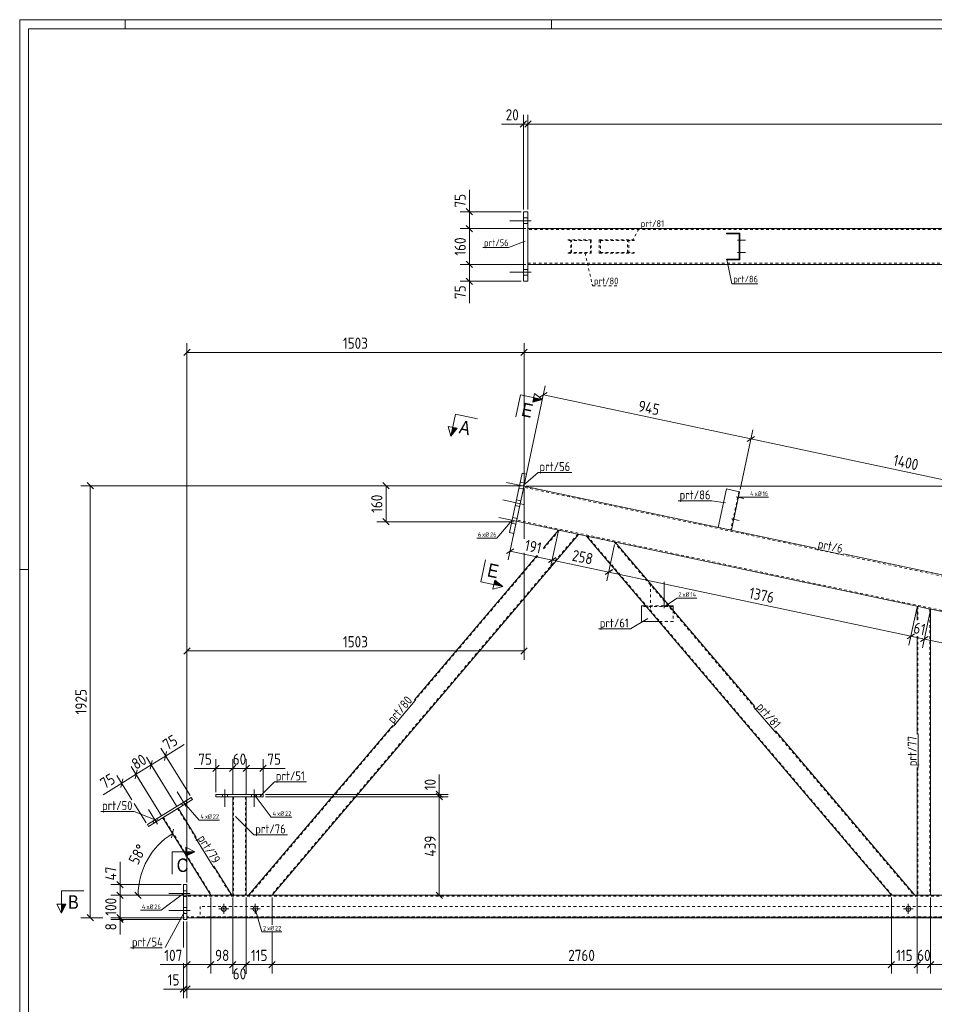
# Model space of a CAD drawing. Header units: millimetres. Extents: x 1 to 1188, y 1 to 840.
# Tile 2 of 7: x 1 to 409, y 401 to 840. Entities that reach past the tile are written whole.
import ezdxf

# ---------------------------------------------------------------- set-up
doc = ezdxf.new("R2010")
doc.units = ezdxf.units.MM
doc.header["$LTSCALE"] = 0.6
doc.linetypes.add('XKITLINE00', pattern=[0])
doc.linetypes.add('XKITLINE02', pattern=[4, 2, -2])
for name, color, linetype, lineweight in [('Bolt', 7, 'Continuous', 0), ('BoltMark', 3, 'Continuous', 0), ('DrawingSheet', 5, 'Continuous', 0), ('Part', 2, 'Continuous', 0), ('PartMark', 3, 'Continuous', 0), ('Section', 6, 'Continuous', 0), ('Z-DIMENSIONS', 1, 'Continuous', 0)]:
    doc.layers.add(name, color=color, linetype=linetype, lineweight=lineweight)
doc.styles.add('ARIAL', font='ARIAL.TTF')
doc.styles.add('ISOCPEUR', font='ISOCPEUR.TTF')

msp = doc.modelspace()

# ---------------------------------------------------------------- hatches: boundary and pattern name
at = {"layer": 'Section'}
for points in [[(230.02, 671.56), (233.94, 670.73), (229.61, 669.61)], [(195.9, 657.97), (193.12, 654.47), (193.95, 658.38)], [(212.74, 590.24), (216.24, 587.45), (212.32, 588.29)], [(75, 469.27), (79, 469.27), (75, 467.27)], [(21.57, 445.87), (19.57, 441.87), (19.57, 445.87)]]:
    msp.add_hatch(color=6, dxfattribs=at).paths.add_polyline_path(points, flags=17)

# ---------------------------------------------------------------- linework, layer by layer
at = {"layer": 'Bolt', "color": 4, "linetype": 'XKITLINE00', "lineweight": 0}
for p, q in [((228.99, 750.45), (219.49, 750.45)), ((228.99, 750.45), (219.49, 750.45)), ((228.99, 750.45), (219.49, 750.45)), ((227.49, 751.75), (225.49, 751.75)), ((227.49, 751.75), (225.49, 751.75)), ((227.49, 751.75), (225.49, 751.75)), ((227.49, 749.15), (225.49, 749.15)), ((227.49, 749.15), (225.49, 749.15)), ((227.49, 749.15), (225.49, 749.15)), ((320.93, 741.7), (324.48, 741.7)), ((320.93, 741.7), (324.48, 741.7)), ((321.68, 742.5), (321.98, 742.5)), ((321.68, 742.5), (321.98, 742.5)), ((321.68, 740.9), (321.98, 740.9)), ((321.68, 740.9), (321.98, 740.9)), ((320.93, 736.2), (324.48, 736.2)), ((320.93, 736.2), (324.48, 736.2)), ((321.68, 737), (321.98, 737)), ((321.68, 737), (321.98, 737)), ((321.68, 735.4), (321.98, 735.4)), ((321.68, 735.4), (321.98, 735.4)), ((227.49, 728.75), (225.49, 728.75)), ((227.49, 728.75), (225.49, 728.75)), ((227.49, 728.75), (225.49, 728.75)), ((228.99, 727.45), (219.49, 727.45)), ((228.99, 727.45), (219.49, 727.45)), ((228.99, 727.45), (219.49, 727.45)), ((227.49, 726.15), (225.49, 726.15)), ((227.49, 726.15), (225.49, 726.15)), ((227.49, 726.15), (225.49, 726.15)), ((227.21, 631.89), (217.92, 633.86)), ((227.21, 631.89), (217.92, 633.86)), ((226.02, 633.47), (224.06, 633.89)), ((226.02, 633.47), (224.06, 633.89)), ((225.48, 630.93), (223.52, 631.34)), ((225.48, 630.93), (223.52, 631.34)), ((320.27, 627.44), (323.74, 626.7)), ((320.27, 627.44), (323.74, 626.7)), ((321.17, 628.07), (321.46, 628.01)), ((321.17, 628.07), (321.46, 628.01)), ((225.55, 624.06), (216.26, 626.04)), ((225.55, 624.06), (216.26, 626.04)), ((223.81, 623.1), (221.86, 623.52)), ((223.81, 623.1), (221.86, 623.52)), ((224.35, 625.65), (222.4, 626.06)), ((224.35, 625.65), (222.4, 626.06)), ((320.83, 626.5), (321.13, 626.44)), ((320.83, 626.5), (321.13, 626.44)), ((223.89, 616.24), (214.6, 618.21)), ((223.89, 616.24), (214.6, 618.21)), ((222.15, 615.28), (220.19, 615.69)), ((222.15, 615.28), (220.19, 615.69)), ((222.69, 617.82), (220.74, 618.24)), ((222.69, 617.82), (220.74, 618.24)), ((318.19, 617.66), (321.66, 616.92)), ((318.19, 617.66), (321.66, 616.92)), ((318.75, 616.72), (319.05, 616.66)), ((318.75, 616.72), (319.05, 616.66)), ((319.09, 618.29), (319.38, 618.23)), ((319.09, 618.29), (319.38, 618.23)), ((288.17, 577.83), (288.17, 589.58)), ((287.47, 578.58), (287.47, 578.88)), ((288.87, 578.58), (288.87, 578.88)), ((75.24, 489.43), (71.16, 496.02)), ((75.24, 489.43), (71.16, 496.02)), ((92.47, 497.06), (92.47, 489.31)), ((92.47, 497.06), (92.47, 489.31)), ((105.47, 497.06), (105.47, 489.31)), ((105.47, 497.06), (105.47, 489.31)), ((75.51, 491.07), (74.99, 491.92)), ((75.51, 491.07), (74.99, 491.92)), ((91.37, 494.81), (91.37, 493.81)), ((91.37, 494.81), (91.37, 493.81)), ((93.57, 494.81), (93.57, 493.81)), ((93.57, 494.81), (93.57, 493.81)), ((104.37, 494.81), (104.37, 493.81)), ((104.37, 494.81), (104.37, 493.81)), ((106.57, 494.81), (106.57, 493.81)), ((106.57, 494.81), (106.57, 493.81)), ((62.48, 481.54), (58.4, 488.13)), ((62.48, 481.54), (58.4, 488.13)), ((73.64, 489.91), (73.12, 490.76)), ((73.64, 489.91), (73.12, 490.76)), ((60.89, 482.02), (60.36, 482.87)), ((60.89, 482.02), (60.36, 482.87)), ((62.76, 483.18), (62.23, 484.03)), ((62.76, 483.18), (62.23, 484.03)), ((75.5, 451.92), (74, 451.92)), ((75.5, 451.92), (74, 451.92)), ((77, 450.62), (67.5, 450.62)), ((77, 450.62), (67.5, 450.62)), ((75.5, 449.32), (74, 449.32)), ((75.5, 449.32), (74, 449.32)), ((77, 443.12), (67.5, 443.12)), ((77, 443.12), (67.5, 443.12)), ((75.5, 444.42), (74, 444.42)), ((75.5, 444.42), (74, 444.42)), ((89.8, 443.87), (94.2, 443.87)), ((92, 441.67), (92, 446.07)), ((103.8, 443.87), (108.2, 443.87)), ((106, 441.67), (106, 446.07)), ((394.8, 443.87), (399.2, 443.87)), ((397, 441.67), (397, 446.07)), ((75.5, 441.82), (74, 441.82)), ((75.5, 441.82), (74, 441.82))]:
    msp.add_line(p, q, dxfattribs=at)
at = {"layer": 'Bolt', "color": 4, "linetype": 'XKITLINE02', "lineweight": 0}
for p, q in [((282.17, 577.83), (282.17, 589.58)), ((281.47, 578.58), (281.47, 578.88)), ((282.87, 578.58), (282.87, 578.88))]:
    msp.add_line(p, q, dxfattribs=at)
at = {"layer": 'Bolt', "color": 4, "linetype": 'XKITLINE00', "lineweight": 0}
for centre in [(92, 443.87), (106, 443.87), (397, 443.87)]:
    msp.add_circle(centre, 1.1, dxfattribs=at)
at = {"layer": 'BoltMark', "color": 4, "linetype": 'XKITLINE00', "lineweight": 0}
for p, q in [((321.24, 627.23), (325.94, 627.23)), ((325.94, 627.23), (334.7, 627.23)), ((220.47, 616.96), (213.59, 609)), ((204.65, 609), (213.59, 609)), ((288.32, 578.51), (293.94, 582.31)), ((293.94, 582.31), (302.7, 582.31)), ((105.47, 494.81), (113.14, 484.66)), ((74.05, 491.34), (80.93, 483.38)), ((80.93, 483.38), (90.04, 483.38)), ((113.14, 484.66), (122.24, 484.66)), ((74, 450.62), (64, 443.18)), ((54.89, 443.18), (64, 443.18)), ((106, 443.87), (108.85, 433.58)), ((108.85, 433.58), (117.78, 433.58))]:
    msp.add_line(p, q, dxfattribs=at)
at = {"layer": 'DrawingSheet', "color": 2, "linetype": 'XKITLINE00', "lineweight": 0}
for p, q in [((1188, 840), (1, 840)), ((1, 840), (1, 1)), ((48, 836), (48, 840)), ((238, 836), (238, 840)), ((5, 595), (1, 595))]:
    msp.add_line(p, q, dxfattribs=at)
at = {"layer": 'DrawingSheet', "color": 3, "linetype": 'XKITLINE00', "lineweight": 0}
for p, q in [((1184, 836), (5, 836)), ((5, 836), (5, 5))]:
    msp.add_line(p, q, dxfattribs=at)
at = {"layer": 'Part', "color": 2, "linetype": 'XKITLINE00', "lineweight": 0}
for p, q in [((227.49, 754.45), (225.49, 754.45)), ((225.49, 754.45), (225.49, 723.45)), ((227.49, 723.45), (227.49, 754.45)), ((227.49, 746.95), (1031.28, 746.95)), ((315.98, 744.65), (315.98, 744.95)), ((315.98, 744.95), (321.98, 744.95)), ((321.68, 744.65), (315.98, 744.65)), ((321.68, 733.25), (321.68, 744.65)), ((321.98, 744.95), (321.98, 732.95)), ((315.98, 732.95), (315.98, 733.25)), ((315.98, 733.25), (321.68, 733.25)), ((321.98, 732.95), (315.98, 732.95)), ((227.49, 730.95), (1031.28, 730.95)), ((225.49, 723.45), (227.49, 723.45)), ((219.3, 611.5), (224.93, 638)), ((221.26, 611.08), (226.89, 637.58)), ((224.93, 638), (226.89, 637.58)), ((355.79, 604.56), (225.75, 632.2)), ((315.94, 630.92), (312.31, 613.8)), ((321.81, 629.67), (315.94, 630.92)), ((318.17, 612.55), (321.81, 629.67)), ((995.97, 452.13), (222.42, 616.55)), ((250.03, 610.68), (113.47, 449.87)), ((221.26, 611.08), (219.3, 611.5)), ((234.44, 604.67), (241.14, 612.57)), ((389.48, 449.87), (253.55, 609.93)), ((328.55, 533.98), (266.35, 607.21)), ((176.9, 536.92), (231.54, 601.26)), ((1011.97, 465.09), (368.06, 601.95)), ((278.17, 578.88), (278.17, 571.88)), ((278.17, 578.88), (279.92, 578.88)), ((292.17, 578.88), (290.41, 578.88)), ((292.17, 578.88), (292.17, 576.81)), ((400.97, 578.6), (400.97, 572.46)), ((406.97, 577.32), (406.97, 449.87)), ((285.86, 571.88), (278.17, 571.88)), ((400.97, 565.31), (400.97, 521.71)), ((102.97, 449.87), (167.22, 525.52)), ((399.97, 449.87), (337.78, 523.11)), ((400.97, 506.76), (400.97, 449.87)), ((57.89, 481.35), (77.46, 493.44)), ((77.98, 492.59), (58.42, 480.5)), ((77.46, 493.44), (77.98, 492.59)), ((109.47, 494.81), (88.47, 494.81)), ((88.47, 494.81), (88.47, 493.81)), ((88.47, 493.81), (109.47, 493.81)), ((95.97, 493.81), (95.97, 449.87)), ((101.97, 493.81), (101.97, 449.87)), ((109.47, 493.81), (109.47, 494.81)), ((71.6, 488.65), (79.66, 475.62)), ((86.18, 449.87), (64.8, 484.44)), ((58.42, 480.5), (57.89, 481.35)), ((87.52, 462.9), (95.58, 449.87)), ((74, 454.62), (74, 439.12)), ((75.5, 454.62), (74, 454.62)), ((75.5, 439.12), (75.5, 454.62)), ((521.23, 449.87), (75.5, 449.87)), ((74, 439.12), (75.5, 439.12)), ((995.47, 439.87), (75.5, 439.87))]:
    msp.add_line(p, q, dxfattribs=at)
at = {"layer": 'Part', "color": 7, "linetype": 'XKITLINE02', "lineweight": 0}
for p, q in [((227.49, 746.95), (227.49, 730.95)), ((1030.88, 746.45), (227.49, 746.45)), ((255.72, 741.95), (245.35, 741.95)), ((245.69, 741.65), (255.38, 741.65)), ((246.63, 735.95), (246.63, 741.95)), ((246.98, 736.25), (246.98, 741.65)), ((255.38, 741.65), (255.38, 736.25)), ((255.72, 735.95), (255.72, 741.95)), ((259.31, 741.95), (275.5, 741.95)), ((259.31, 741.95), (259.31, 735.95)), ((259.8, 741.65), (275.01, 741.65)), ((259.8, 741.65), (259.8, 736.25)), ((271.91, 736.25), (271.91, 741.65)), ((272.41, 735.95), (272.41, 741.95)), ((245.35, 735.95), (255.72, 735.95)), ((245.69, 736.25), (255.38, 736.25)), ((259.31, 735.95), (275.5, 735.95)), ((259.8, 736.25), (275.01, 736.25)), ((227.49, 731.45), (1030.88, 731.45)), ((225.75, 632.2), (222.42, 616.55)), ((1011.47, 464.68), (225.64, 631.71)), ((321.52, 629.73), (317.88, 612.61)), ((996.47, 452.54), (222.53, 617.04)), ((249.7, 610.75), (113.07, 449.87)), ((241.48, 612.5), (234.31, 604.05)), ((241.14, 612.57), (250.03, 610.68)), ((266.35, 607.21), (253.55, 609.93)), ((389.87, 449.87), (254.03, 609.83)), ((312.3, 613.8), (318.17, 612.55)), ((312.31, 613.8), (312.3, 613.8)), ((312.3, 613.8), (312.31, 613.8)), ((312.3, 613.8), (312.31, 613.8)), ((312.31, 613.8), (312.3, 613.8)), ((318.17, 612.55), (318.17, 612.55)), ((318.17, 612.55), (318.17, 612.55)), ((265.87, 607.31), (328.32, 533.78)), ((231.88, 601.19), (177.13, 536.72)), ((292.17, 578.58), (278.17, 578.58)), ((290.41, 578.88), (279.92, 578.88)), ((292.17, 576.81), (292.17, 571.88)), ((406.97, 577.32), (400.97, 578.6)), ((401.27, 578.53), (401.27, 572.4)), ((406.67, 577.39), (406.67, 449.87)), ((292.17, 571.88), (285.86, 571.88)), ((401.27, 565.24), (401.27, 521.71)), ((167.45, 525.33), (103.37, 449.87)), ((337.55, 522.91), (399.58, 449.87)), ((401.27, 506.76), (401.27, 449.87)), ((101.97, 493.81), (95.97, 493.81)), ((96.27, 493.81), (96.27, 449.87)), ((101.67, 493.81), (101.67, 449.87)), ((64.8, 484.44), (71.6, 488.65)), ((71.35, 488.49), (79.41, 475.46)), ((65.05, 484.6), (86.53, 449.87)), ((87.27, 462.74), (95.23, 449.87)), ((75.5, 439.87), (75.5, 449.87)), ((521.23, 449.47), (75.5, 449.47)), ((95.58, 449.87), (86.18, 449.87)), ((101.97, 449.87), (95.97, 449.87)), ((113.47, 449.87), (102.97, 449.87)), ((399.97, 449.87), (389.48, 449.87)), ((406.97, 449.87), (400.97, 449.87)), ((995.47, 444.87), (81.5, 444.87)), ((81.5, 444.87), (81.5, 439.87)), ((995.47, 440.27), (75.5, 440.27)), ((81.5, 440.17), (995.47, 440.17)), ((995.47, 439.87), (81.5, 439.87))]:
    msp.add_line(p, q, dxfattribs=at)
at = {"layer": 'PartMark', "color": 7, "linetype": 'XKITLINE02', "lineweight": 0}
for p, q in [((273.95, 741.41), (277.19, 747.02)), ((277.19, 747.02), (288.19, 747.02)), ((252.94, 736.14), (256.3, 721.49)), ((256.3, 721.49), (267.82, 721.49))]:
    msp.add_line(p, q, dxfattribs=at)
at = {"layer": 'PartMark', "color": 7, "linetype": 'XKITLINE00', "lineweight": 0}
for p, q in [((207.36, 738.48), (218.88, 738.48)), ((226.24, 741.31), (218.88, 738.48)), ((316.1, 733.12), (318.43, 722.33)), ((318.43, 722.33), (329.94, 722.33)), ((225.3, 632.41), (232.06, 638.3)), ((232.06, 638.3), (247.01, 638.3)), ((294.49, 625.66), (309.44, 625.66)), ((315.5, 624.76), (309.44, 625.66)), ((355.71, 604.17), (367.97, 601.56)), ((280.9, 573.25), (273.17, 568.58)), ((258.91, 568.58), (273.17, 568.58)), ((167.52, 525.26), (177.2, 536.66)), ((328.24, 533.72), (337.47, 522.85)), ((401.37, 506.76), (401.37, 521.71)), ((108.11, 494.04), (114.55, 500.48)), ((114.55, 500.48), (128.82, 500.48)), ((37.11, 487.24), (52.06, 487.24)), ((62.1, 483.22), (52.06, 487.24)), ((97.2, 484.99), (105.37, 476.83)), ((79.32, 475.41), (87.18, 462.69)), ((105.37, 476.83), (120.32, 476.83)), ((74.33, 442.25), (65.8, 426.6)), ((50.42, 426.44), (64.46, 426.44))]:
    msp.add_line(p, q, dxfattribs=at)
at = {"layer": 'Section', "color": 6, "linetype": 'XKITLINE00', "lineweight": 0}
for p, q in [((224.16, 672.81), (222.08, 663.03)), ((224.16, 672.81), (233.94, 670.73)), ((229.61, 669.61), (230.44, 673.52)), ((230.44, 673.52), (233.94, 670.73)), ((233.94, 670.73), (229.61, 669.61)), ((195.2, 664.25), (193.12, 654.47)), ((195.2, 664.25), (204.98, 662.17)), ((193.12, 654.47), (191.99, 658.8)), ((195.9, 657.97), (191.99, 658.8)), ((193.12, 654.47), (195.9, 657.97)), ((206.46, 589.53), (208.53, 599.32)), ((206.46, 589.53), (216.24, 587.45)), ((212.74, 590.24), (211.91, 586.33)), ((216.24, 587.45), (212.74, 590.24)), ((216.24, 587.45), (211.91, 586.33)), ((75, 467.27), (75, 471.27)), ((75, 471.27), (79, 469.27)), ((69, 469.27), (69, 459.27)), ((69, 469.27), (79, 469.27)), ((79, 469.27), (75, 467.27)), ((19.57, 451.87), (29.57, 451.87)), ((19.57, 451.87), (19.57, 441.87)), ((19.57, 441.87), (17.57, 445.87)), ((21.57, 445.87), (17.57, 445.87)), ((19.57, 441.87), (21.57, 445.87))]:
    msp.add_line(p, q, dxfattribs=at)
at = {"layer": 'Z-DIMENSIONS', "color": 7, "linetype": 'XKITLINE00', "lineweight": 0}
for p, q in [((226.91, 794.93), (224.08, 792.1)), ((225.49, 755.45), (225.49, 797.62)), ((228.91, 794.93), (226.08, 792.1)), ((228.91, 794.93), (226.08, 792.1)), ((227.49, 755.45), (227.49, 797.62)), ((227.49, 755.45), (227.49, 797.62)), ((225.49, 793.52), (215.73, 793.52)), ((225.49, 793.52), (215.73, 793.52)), ((225.49, 793.52), (227.49, 793.52)), ((227.49, 793.52), (1031.28, 793.52)), ((201.39, 754.45), (201.39, 764.21)), ((201.39, 754.45), (201.39, 764.21)), ((199.97, 755.86), (202.8, 753.03)), ((224.49, 754.45), (197.29, 754.45)), ((201.39, 746.95), (201.39, 754.45)), ((226.49, 746.95), (197.29, 746.95)), ((226.49, 746.95), (197.29, 746.95)), ((199.97, 748.36), (202.8, 745.53)), ((199.97, 748.36), (202.8, 745.53)), ((201.39, 730.95), (201.39, 746.95)), ((226.49, 730.95), (197.29, 730.95)), ((226.49, 730.95), (197.29, 730.95)), ((199.97, 732.36), (202.8, 729.53)), ((199.97, 732.36), (202.8, 729.53)), ((201.39, 723.45), (201.39, 730.95)), ((199.97, 724.86), (202.8, 722.03)), ((224.49, 723.45), (197.29, 723.45)), ((201.39, 723.45), (201.39, 713.68)), ((201.39, 723.45), (201.39, 713.68)), ((76.92, 693.16), (74.09, 690.34)), ((75.5, 455.62), (75.5, 695.85)), ((227.19, 693.16), (224.36, 690.34)), ((227.19, 693.16), (224.36, 690.34)), ((225.78, 633.33), (225.78, 695.85)), ((225.78, 633.33), (225.78, 695.85)), ((75.5, 691.75), (225.78, 691.75)), ((225.78, 691.75), (1011.97, 691.75)), ((225.98, 633.31), (235.24, 676.87)), ((236.07, 673.95), (232.71, 671.78)), ((234.39, 672.86), (326.82, 653.22)), ((322.02, 630.65), (327.67, 657.23)), ((322.02, 630.65), (327.67, 657.23)), ((328.49, 654.31), (325.14, 652.13)), ((328.49, 654.31), (325.14, 652.13)), ((326.82, 653.22), (463.76, 624.11)), ((224.78, 632.33), (28.32, 632.33)), ((31.01, 633.74), (33.83, 630.92)), ((32.42, 439.87), (32.42, 632.33)), ((224.78, 632.33), (160.16, 632.33)), ((162.84, 633.74), (165.67, 630.92)), ((164.26, 616.33), (164.26, 632.33)), ((226.75, 632.2), (1137.73, 632.2)), ((225.78, 631.33), (225.78, 608.67)), ((221.37, 616.33), (160.16, 616.33)), ((162.84, 617.74), (165.67, 614.92)), ((222.17, 615.35), (218.75, 599.28)), ((240.94, 611.59), (237.47, 595.3)), ((240.94, 611.59), (237.47, 595.31)), ((266.14, 606.23), (262.68, 589.95)), ((266.14, 606.23), (262.68, 589.96)), ((221.26, 604.28), (217.91, 602.1)), ((219.58, 603.19), (238.31, 599.21)), ((225.78, 602.49), (225.78, 554.74)), ((239.98, 600.31), (236.63, 598.13)), ((239.98, 600.3), (236.63, 598.13)), ((238.31, 599.22), (263.52, 593.86)), ((265.19, 594.96), (261.84, 592.78)), ((265.19, 594.95), (261.84, 592.77)), ((263.52, 593.87), (398.14, 565.26)), ((400.77, 577.62), (397.31, 561.38)), ((400.77, 577.62), (399.73, 572.73)), ((406.77, 576.34), (403.31, 560.11)), ((406.77, 576.34), (405.73, 571.45)), ((399.82, 566.38), (396.47, 564.2)), ((75.5, 455.62), (75.5, 562.84)), ((398.89, 565.75), (396.46, 564.17)), ((398.27, 565.88), (397.31, 561.34)), ((398.15, 565.29), (404.15, 564.02)), ((405.82, 565.11), (402.47, 562.93)), ((405.82, 565.11), (402.47, 562.93)), ((404.27, 564.6), (403.31, 560.11)), ((404.15, 564.02), (539.81, 535.18)), ((76.92, 560.16), (74.09, 557.33)), ((75.5, 558.74), (225.78, 558.74)), ((227.19, 560.16), (224.36, 557.33)), ((76.93, 494.29), (63.87, 515.41)), ((66.49, 513.87), (65.57, 509.98)), ((66.03, 511.92), (74.33, 517.06)), ((66.03, 511.92), (74.33, 517.06)), ((59.33, 508.49), (57.49, 511.47)), ((71.08, 489.5), (57.49, 511.47)), ((60.11, 509.93), (59.19, 506.03)), ((60.11, 509.93), (59.19, 506.03)), ((59.65, 507.98), (66.03, 511.92)), ((88.47, 495.81), (88.47, 510.52)), ((95.97, 494.81), (95.97, 510.52)), ((101.97, 494.81), (101.97, 510.52)), ((109.47, 495.81), (109.47, 510.52)), ((64.27, 485.29), (50.69, 507.26)), ((52.53, 504.28), (50.69, 507.26)), ((53.3, 505.72), (52.39, 501.82)), ((53.04, 504.6), (52.39, 501.82)), ((52.84, 503.77), (59.65, 507.98)), ((71.08, 489.5), (59.33, 508.49)), ((88.47, 506.42), (78.71, 506.42)), ((88.47, 506.42), (78.71, 506.42)), ((89.89, 507.83), (87.06, 505)), ((88.47, 506.42), (95.97, 506.42)), ((97.39, 507.83), (94.56, 505)), ((96.57, 507.02), (94.56, 505)), ((95.97, 494.81), (95.97, 507.02)), ((95.97, 506.42), (101.97, 506.42)), ((103.39, 507.83), (100.56, 505)), ((102.57, 507.02), (100.56, 505)), ((101.97, 494.81), (101.97, 507.02)), ((101.97, 506.42), (109.47, 506.42)), ((103.39, 507.83), (102.98, 507.43)), ((110.89, 507.83), (108.06, 505)), ((109.47, 506.42), (119.24, 506.42)), ((109.47, 506.42), (119.24, 506.42)), ((51.03, 492.44), (44.31, 503.31)), ((46.92, 501.77), (46.01, 497.88)), ((46.47, 499.83), (52.84, 503.77)), ((64.27, 485.29), (52.53, 504.28)), ((188.01, 494.81), (188.01, 503.72)), ((188.01, 494.81), (188.01, 503.72)), ((46.47, 499.83), (38.16, 494.69)), ((46.47, 499.83), (38.16, 494.69)), ((186.59, 496.23), (189.42, 493.4)), ((110.47, 494.81), (192.01, 494.81)), ((110.47, 493.81), (192.01, 493.81)), ((110.47, 493.81), (192.01, 493.81)), ((186.59, 495.23), (189.42, 492.4)), ((186.59, 495.23), (189.42, 492.4)), ((188.01, 493.81), (188.01, 494.81)), ((188.01, 449.87), (188.01, 493.81)), ((57.37, 482.2), (52.06, 490.78)), ((69.6, 479.37), (68.68, 475.47)), ((69.14, 477.42), (86.18, 449.87)), ((45.71, 454.62), (45.71, 464.82)), ((45.71, 454.62), (45.71, 464.82)), ((73, 454.62), (41.61, 454.62)), ((44.29, 456.03), (47.12, 453.21)), ((45.71, 449.87), (45.71, 454.62)), ((74.5, 449.87), (41.61, 449.87)), ((44.29, 451.28), (47.12, 448.46)), ((44.29, 451.28), (47.12, 448.46)), ((74.5, 449.87), (45.11, 449.87)), ((45.71, 439.87), (45.71, 449.87)), ((52.37, 451.28), (55.2, 448.46)), ((85.18, 449.87), (53.79, 449.87)), ((53.79, 449.87), (86.18, 449.87)), ((86.18, 448.87), (86.18, 415)), ((86.18, 448.87), (86.18, 415)), ((95.97, 448.87), (95.97, 418.4)), ((95.97, 448.87), (95.97, 414.9)), ((101.97, 448.87), (101.97, 414.9)), ((101.97, 448.87), (101.97, 418.4)), ((113.47, 448.87), (113.47, 436.78)), ((113.47, 448.87), (113.47, 436.78)), ((162.44, 449.87), (192.01, 449.87)), ((186.59, 451.28), (189.42, 448.46)), ((389.48, 448.87), (389.48, 415)), ((389.48, 448.87), (389.48, 415)), ((400.97, 448.87), (400.97, 426.6)), ((400.97, 448.87), (400.97, 415)), ((406.97, 448.87), (406.97, 415)), ((406.97, 448.87), (406.97, 426.6)), ((38.11, 439.87), (28.32, 439.87)), ((31.01, 441.28), (33.83, 438.46)), ((74.5, 439.87), (41.61, 439.87)), ((73, 439.12), (41.61, 439.12)), ((44.29, 441.28), (47.12, 438.46)), ((45.04, 439.79), (47.12, 437.71)), ((45.11, 440.47), (47.12, 438.46)), ((74.5, 439.87), (45.11, 439.87)), ((74.5, 439.87), (45.11, 439.87)), ((45.71, 439.12), (45.71, 439.87)), ((45.71, 439.12), (45.71, 432.36)), ((45.71, 439.12), (45.71, 432.36)), ((74, 438.12), (74, 426.6)), ((75.5, 438.12), (75.5, 415)), ((75.5, 438.12), (75.5, 404.07)), ((75.5, 438.12), (75.5, 404.07)), ((113.47, 433.58), (113.47, 415)), ((113.47, 433.58), (113.47, 415)), ((75.5, 419), (63.59, 419)), ((75.5, 419), (63.59, 419)), ((74, 419.6), (74, 404.07)), ((76.92, 420.41), (74.09, 417.58)), ((75.5, 419), (86.18, 419)), ((87.59, 420.41), (84.76, 417.58)), ((87.07, 419.89), (84.76, 417.58)), ((86.18, 419), (95.97, 419)), ((97.39, 420.41), (94.56, 417.58)), ((94.97, 417.99), (94.56, 417.58)), ((97.39, 420.41), (95.37, 418.4)), ((95.97, 419), (101.97, 419)), ((103.07, 420.09), (100.56, 417.58)), ((103.39, 420.41), (101.37, 418.4)), ((101.97, 419), (113.47, 419)), ((114.88, 420.41), (112.05, 417.58)), ((114.88, 420.41), (112.05, 417.58)), ((113.47, 419), (389.48, 419)), ((390.89, 420.41), (388.06, 417.58)), ((390.57, 420.09), (388.06, 417.58)), ((389.48, 419), (400.97, 419)), ((402.39, 420.41), (399.56, 417.58)), ((401.57, 419.6), (399.56, 417.58)), ((400.97, 419.6), (400.97, 415)), ((400.97, 419), (406.97, 419)), ((408.39, 420.41), (405.56, 417.58)), ((407.57, 419.6), (405.56, 417.58)), ((406.97, 419.6), (406.97, 415)), ((406.97, 419), (422.48, 419)), ((408.39, 420.41), (407.98, 420.01)), ((74, 408.07), (65.1, 408.07)), ((74, 408.07), (65.1, 408.07)), ((75.42, 409.49), (72.59, 406.66)), ((74, 408.07), (75.5, 408.07)), ((76.92, 409.49), (74.09, 406.66)), ((76.92, 409.49), (74.09, 406.66)), ((75.5, 408.07), (995.47, 408.07))]:
    msp.add_line(p, q, dxfattribs=at)
msp.add_arc((86.18, 449.87), 32.39, 121.7336, 180, dxfattribs=at)
at = {"layer": 'Z-DIMENSIONS', "color": 3}
for p in [(225.49, 793.52), (227.49, 793.52), (227.49, 793.52), (201.39, 754.45), (201.39, 746.95), (201.39, 746.95), (201.39, 730.95), (201.39, 730.95), (201.39, 723.45), (75.5, 691.75), (225.78, 691.75), (225.78, 691.75), (234.39, 672.86), (326.82, 653.22), (326.82, 653.22), (32.42, 632.33), (164.26, 632.33), (164.26, 616.33), (219.58, 603.19), (238.31, 599.22), (238.31, 599.21), (263.52, 593.87), (263.52, 593.86), (398.14, 565.26), (398.15, 565.29), (404.15, 564.02), (404.15, 564.02), (75.5, 558.74), (225.78, 558.74), (66.03, 511.92), (59.65, 507.98), (59.65, 507.98), (88.47, 506.42), (95.97, 506.42), (95.97, 506.42), (101.97, 506.42), (101.97, 506.42), (109.47, 506.42), (52.84, 503.77), (52.84, 503.77), (46.47, 499.83), (188.01, 494.81), (188.01, 493.81), (188.01, 493.81), (45.71, 454.62), (45.71, 449.87), (45.71, 449.87), (188.01, 449.87), (32.42, 439.87), (45.71, 439.87), (45.71, 439.87), (45.71, 439.12), (75.5, 419), (86.18, 419), (86.18, 419), (95.97, 419), (95.97, 419), (101.97, 419), (101.97, 419), (113.47, 419), (113.47, 419), (389.48, 419), (389.48, 419), (400.97, 419), (400.97, 419), (406.97, 419), (406.97, 419), (74, 408.07), (75.5, 408.07), (75.5, 408.07)]:
    msp.add_point(p, dxfattribs=at)
at = {"layer": 'Z-DIMENSIONS', "color": 7}
for p in [(69.14, 477.42), (53.79, 449.87)]:
    msp.add_point(p, dxfattribs=at)

# ---------------------------------------------------------------- texts
at = {"layer": 'BoltMark', "color": 4, "style": 'ISOCPEUR', "width": 0.85}
for s, p in [('4', (326.54, 627.83)), ('xØ', (328.52, 627.83)), ('16', (332.04, 627.83)), ('6', (205.25, 609.6)), ('xØ', (207.06, 609.6)), ('26', (210.58, 609.6)), ('2', (294.54, 582.91)), ('xØ', (296.34, 582.91)), ('14', (299.87, 582.91)), ('4', (113.74, 485.26)), ('xØ', (115.72, 485.26)), ('22', (119.24, 485.26)), ('4', (81.53, 483.98)), ('xØ', (83.51, 483.98)), ('22', (87.03, 483.98)), ('4', (55.49, 443.78)), ('xØ', (57.47, 443.78)), ('26', (60.99, 443.78)), ('2', (109.45, 434.18)), ('xØ', (111.25, 434.18)), ('22', (114.77, 434.18))]:
    msp.add_text(s, height=2, dxfattribs=at).set_placement(p)
at = {"layer": 'PartMark', "color": 3, "style": 'ISOCPEUR', "width": 0.85}
for s, height, p in [('prt/81', 3, (277.79, 747.62)), ('prt/56', 3, (207.96, 739.08)), ('prt/80', 3, (256.9, 722.09)), ('prt/86', 3, (319.03, 722.93)), ('prt/56', 4, (232.66, 638.9)), ('prt/86', 4, (295.09, 626.26)), ('prt/61', 4, (259.51, 569.18)), ('prt/51', 4, (115.15, 501.08)), ('prt/50', 4, (37.71, 487.84)), ('prt/76', 4, (105.97, 477.43)), ('prt/54', 4, (51.02, 427.04))]:
    msp.add_text(s, height=height, dxfattribs=at).set_placement(p)
for s, rotation, p in [('prt/6', -11.9977, (356.42, 604.63)), ('prt/80', 49.6583, (167.45, 526.11)), ('prt/81', -49.6583, (329.09, 533.65)), ('prt/77', 90.0002, (400.77, 507.36)), ('prt/79', -58.2641, (80.15, 475.21))]:
    msp.add_text(s, height=4, rotation=rotation, dxfattribs=at).set_placement(p)
at = {"layer": 'Section', "color": 6, "style": 'ARIAL', "width": 0.85}
for s, p in [('E', (224.24, 663.59)), ('A', (196.47, 655.8)), ('E', (209.04, 592.05))]:
    msp.add_text(s, height=6, rotation=-11.9977, dxfattribs=at).set_placement(p)
for s, p in [('C', (71, 460.27)), ('B', (22.57, 443.87))]:
    msp.add_text(s, height=6, dxfattribs=at).set_placement(p)
at = {"layer": 'Z-DIMENSIONS', "color": 3, "style": 'ISOCPEUR', "width": 0.85}
for s, p in [('20', (217.6, 795.12)), ('1503', (145.05, 693.35)), ('1503', (145.05, 560.34)), ('75', (80.58, 508.02)), ('60', (95.97, 508.02)), ('75', (111.35, 508.02)), ('107', (65.46, 420.6)), ('98', (88.07, 420.6)), ('115', (104.07, 420.6)), ('2760', (245.46, 420.6)), ('115', (391.57, 420.6)), ('60', (400.97, 420.6)), ('60', (95.97, 412.4)), ('15', (66.97, 409.67))]:
    msp.add_text(s, height=5, dxfattribs=at).set_placement(p)
for s, rotation, p in [('75', 90.0002, (199.79, 756.32)), ('160', 90.0002, (199.79, 734.87)), ('75', 90.0002, (199.79, 715.56)), ('945', -11.9977, (276.31, 665.59)), ('1400', -11.9977, (389.95, 641.44)), ('160', 90.0002, (162.66, 620.25)), ('191', -11.9977, (225.7, 603.53)), ('258', -11.9977, (246.83, 599.04)), ('1376', -11.9977, (325.7, 582.29)), ('61', -11.9977, (398.96, 566.76)), ('1925', 90.0002, (30.82, 530.51)), ('75', 31.7361, (66.78, 514.27)), ('80', 31.7361, (52.85, 505.65)), ('75', 31.7361, (38.91, 497.04)), ('10', 90.0002, (186.41, 496.69)), ('439', 90.0002, (186.41, 467.11)), ('58°', 60.8653, (53.61, 463.1)), ('47', 90.0002, (44.11, 456.5)), ('100', 90.0002, (44.11, 440.79)), ('8', 90.0002, (44.11, 434.24))]:
    msp.add_text(s, height=5, rotation=rotation, dxfattribs=at).set_placement(p)

doc.saveas('drawing.dxf')
